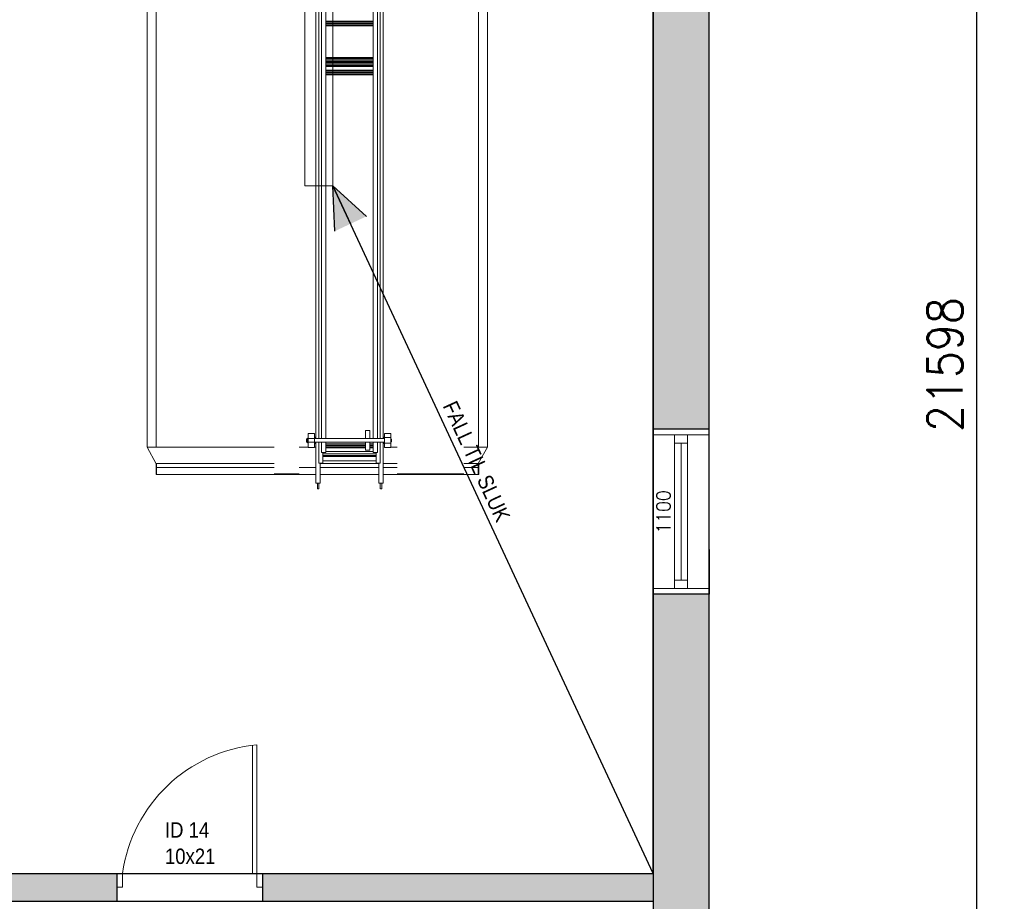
# Model space of a CAD drawing. Header units: millimetres. Extents: x -474437 to 165693, y -93174 to 980873.
# Tile 40 of 60: x 71610 to 78650, y 487098 to 493404. Entities that reach past the tile are written whole.
import ezdxf

# ---------------------------------------------------------------- set-up
doc = ezdxf.new("R2010")
doc.units = ezdxf.units.MM
doc.header["$PDSIZE"] = 10
doc.layers.get('0').update_dxf_attribs({"linetype": 'CONTINUOUS'})
doc.layers.get('Defpoints').update_dxf_attribs({"linetype": 'CONTINUOUS'})
for name, color, linetype in [('1', 1, 'CONTINUOUS'), ('Mål', 5, 'CONTINUOUS'), ('RP_SYMBOLER', 7, 'CONTINUOUS')]:
    doc.layers.add(name, color=color, linetype=linetype)
for name, color, linetype, lineweight in [('Brannbil', 9, 'CONTINUOUS', 9), ('Doors', 5, 'CONTINUOUS', 20), ('hatch', 254, 'CONTINUOUS', 13), ('Windows', 7, 'CONTINUOUS', 20)]:
    doc.layers.add(name, color=color, linetype=linetype, lineweight=lineweight)
doc.styles.get("Standard").update_dxf_attribs({"font": 'romans.shx', "width": 0.9})
doc.dimstyles.new('GEIR', dxfattribs={"dimscale": 100, "dimtxt": 1.25, "dimasz": 2, "dimexe": 1, "dimexo": 2, "dimgap": 1, "dimtad": 1, "dimdec": 0, "dimzin": 0, "dimdsep": 46, "dimtxsty": 'Standard', "dimblk1": 'OBLIQUE', "dimblk2": 'OBLIQUE', "dimsah": 1, "dimcen": -2.5, "dimdle": 1, "dimclrd": 256, "dimclre": 256, "dimclrt": 256, "dimadec": 1, "dimazin": 0, "dimtfac": 1, "dimtdec": 0, "dimtmove": 2, "dimatfit": 3, "dimldrblk": 'OBLIQUE', "dimfxl": 1, "dimtolj": 1, "dimtzin": 0, "dimarcsym": 0})

# ---------------------------------------------------------------- blocks, each defined once
blk = doc.blocks.new('_Open')
at = {"color": 0, "linetype": 'ByBlock', "lineweight": -2}
for p, q in [((-1, 0.167), (0, 0)), ((-1, -0.167), (0, 0)), ((0, 0), (-1, 0))]:
    blk.add_line(p, q, dxfattribs=at)
blk = doc.blocks.new('*D614')
at = {"layer": 'Defpoints', "color": 0, "transparency": 16777216}
for p in [(76539.2, 501736), (76539.2, 480138.4), (78450, 480138.4)]:
    blk.add_point(p, dxfattribs=at)
at = {"layer": 'Mål', "lineweight": -2, "transparency": 16777216}
for p, q in [((76539.2, 501736), (78650, 501736)), ((78450, 501636), (78450, 480238.4)), ((76539.2, 480138.4), (78650, 480138.4))]:
    blk.add_line(p, q, dxfattribs=at)
at = {"layer": 'Mål', "lineweight": -2, "transparency": 16777216, "xscale": 100, "yscale": 100, "zscale": 100}
for p, rotation in [((78450, 501736), 90), ((78450, 480138.4), 270)]:
    blk.add_blockref('_Open', p, dxfattribs=dict(at, rotation=rotation))
at = {"layer": 'Mål', "transparency": 16777216, "insert": (78225, 490937.2), "char_height": 250, "attachment_point": 5, "rotation": 90}
blk.add_mtext('\\A1;21598', dxfattribs=at)
blk = doc.blocks.new('_OBLIQUE')
at = {"color": 0, "linetype": 'ByBlock'}
blk.add_line((-0.5, -0.5), (0.5, 0.5), dxfattribs=at)

msp = doc.modelspace()

# ---------------------------------------------------------------- hatches: boundary and pattern name
at = {"layer": 'hatch', "transparency": 33554687}
h = msp.add_hatch(dxfattribs=at)
h.set_pattern_fill('AR-CONC', color=256)
h.paths.add_polyline_path([(54889.2, 501336), (55689.2, 501336), (55689.2, 501736), (54489.2, 501736), (54489.2, 494160.6), (54889.2, 494160.6)])
h.paths.add_polyline_path([(54889.2, 490437.2), (54489.2, 490437.2), (54489.2, 484548.4), (54889.2, 484548.4)])
h.paths.add_polyline_path([(54889.2, 492980.6), (54489.2, 492980.6), (54489.2, 491437.2), (54889.2, 491437.2)])
h.paths.add_polyline_path([(54889.2, 483548.4), (54489.2, 483548.4), (54489.2, 483292), (54489.2, 480138.4), (55409.2, 480138.4), (55409.2, 480538.4), (54889.2, 480538.4)])
h.paths.add_polyline_path([(67244, 480538.4), (57089.2, 480538.4), (57089.2, 480138.4), (67244, 480138.4)])
h.paths.add_polyline_path([(69324, 480538.4), (68924, 480538.4), (68924, 480138.4), (69324, 480138.4)])
h.paths.add_polyline_path([(73484, 480538.4), (71004, 480538.4), (71004, 480138.4), (73484, 480138.4)])
h.paths.add_polyline_path([(76539.2, 480538.4), (75164, 480538.4), (75164, 480138.4), (76539.2, 480138.4)])
h.paths.add_polyline_path([(76539.2, 481848.3), (76139.2, 481848.3), (76139.2, 480538.4), (76539.2, 480538.4)])
h.paths.add_polyline_path([(76539.2, 489294.4), (76139.2, 489294.4), (76139.2, 485848.3), (76539.2, 485848.3)])
h.paths.add_polyline_path([(76539.2, 493919.8), (76139.2, 493919.8), (76139.2, 490474.4), (76539.2, 490474.4)])
h.paths.add_polyline_path([(76539.2, 501336), (76139.2, 501336), (76139.2, 495099.8), (76539.2, 495099.8)])
h.paths.add_polyline_path([(58074.2, 501736), (56689.2, 501736), (56689.2, 501336), (58074.2, 501336)])
h.paths.add_polyline_path([(60339.2, 501736), (58954.2, 501736), (58954.2, 501336), (60339.2, 501336)])
h.paths.add_polyline_path([(61739.2, 501636), (61739.2, 501736), (61339.2, 501736), (61339.2, 501336), (61739.2, 501336)])
h.paths.add_polyline_path([(66739.2, 501736), (65739.2, 501736), (65739.2, 501336), (66739.2, 501336)])
h.paths.add_polyline_path([(71739.2, 501736), (70739.2, 501736), (70739.2, 501336), (71739.2, 501336)])
h.paths.add_polyline_path([(76539.2, 501736), (75739.2, 501736), (75739.2, 501336), (76539.2, 501336)])
h = msp.add_hatch(color=256, dxfattribs=at)
h.dxf.hatch_style = 1
h.paths.add_polyline_path([(60289.2, 487198.1), (60289.2, 487298.1), (59939.2, 487298.1), (59939.2, 487298.1), (59939.2, 487098.1), (60289.2, 487098.1)])
h.paths.add_polyline_path([(62429, 487298.1), (61189.2, 487298.1), (61189.2, 487098.1), (62429, 487098.1)])
h.paths.add_polyline_path([(72306, 487298.1), (63469, 487298.1), (63469, 487098.1), (72306, 487098.1)])
h.paths.add_polyline_path([(76139.2, 487298.1), (73346, 487298.1), (73346, 487098.1), (76139.2, 487098.1)])
h.paths.add_polyline_path([(71449.2, 487098.1), (71349.2, 487098.1), (71349.2, 480598.4), (71449.2, 480598.4)])
h.paths.add_polyline_path([(71449.2, 480598.4), (54949.2, 480598.4), (54949.2, 480538.4), (71449.2, 480538.4)])
at = {"layer": 'RP_SYMBOLER'}
h = msp.add_hatch(color=256, dxfattribs=at)
h.paths.add_polyline_path([(73849.2, 492215.7), (73976.3, 491943.9), (73863.1, 491891)])
h.paths.add_polyline_path([(73976.3, 491943.9), (73849.2, 492215.7), (74089.5, 491996.9)])

# ---------------------------------------------------------------- linework, layer by layer
for p, q in [((76539.2, 480138.4), (76539.2, 502532.3)), ((76539.2, 485607.3), (76539.2, 501732.3)), ((76139.2, 487298.1), (76139.2, 501336)), ((76139.2, 501332.3), (76139.2, 480534.7)), ((59939.2, 487298.1), (76139.2, 487298.1)), ((72306, 487298.1), (72306, 487098.1)), ((73346, 487298.1), (73346, 487098.1)), ((59539.2, 487098.1), (76139.2, 487098.1))]:
    msp.add_line(p, q)
at = {"layer": '1'}
for p in [(76539.2, 489614.4), (76539.2, 489444.4)]:
    msp.add_line(p, (76539.2, 489294.4), dxfattribs=at)
at = {"layer": 'Brannbil'}
for p, q in [((72522.3, 494038.8), (72522.3, 490347.1)), ((72587.3, 494038.8), (72587.3, 490347.1)), ((74891, 490347.1), (74891, 494038.8)), ((74956, 494038.8), (74956, 490347.1)), ((73728.8, 490407), (73728.8, 493752.5)), ((74208.8, 490407), (74208.8, 493756.9)), ((74208.8, 493756.9), (74208.8, 490407)), ((73748.8, 490407), (73748.8, 493744.8)), ((73768.8, 490407), (73768.8, 493739)), ((73798.8, 490407), (73798.8, 493732.5)), ((74138.8, 490407), (74138.8, 493734.2)), ((74168.8, 490407), (74168.8, 493741.4)), ((74188.8, 490407), (74188.8, 493747.8)), ((73798.8, 493393.3), (74138.8, 493393.3)), ((73798.8, 493385.9), (74138.8, 493385.9)), ((73798.8, 493376.3), (74138.8, 493376.3)), ((73798.8, 493366.3), (74138.8, 493366.3)), ((73798.8, 493359.3), (74138.8, 493359.3)), ((73798.8, 493133.4), (74138.8, 493133.4)), ((73798.8, 493126), (74138.8, 493126)), ((74138.8, 493116.4), (73798.8, 493116.4)), ((73798.8, 493106.4), (74138.8, 493106.4)), ((73798.8, 493099.4), (74138.8, 493099.4)), ((73798.8, 493096), (74138.8, 493096)), ((74138.8, 493086.4), (73798.8, 493086.4)), ((73798.8, 493076.4), (74138.8, 493076.4)), ((73798.8, 493069.4), (74138.8, 493069.4)), ((73798.8, 493043.4), (74138.8, 493043.4)), ((73798.8, 493036), (74138.8, 493036)), ((73798.8, 493026.3), (74138.8, 493026.3)), ((73798.8, 493016.4), (74138.8, 493016.4)), ((73798.8, 493009.4), (74138.8, 493009.4)), ((73673.2, 490444.5), (73717.2, 490444.5)), ((73673.2, 490414.5), (73673.2, 490444.5)), ((73717.2, 490444.5), (73717.2, 490382.1)), ((74083.1, 490464.4), (74083.1, 490407)), ((74083.1, 490464.4), (74113.1, 490464.4)), ((74113.1, 490464.4), (74113.1, 490407)), ((74219.1, 490444.5), (74263.1, 490444.5)), ((74219.1, 490382.1), (74219.1, 490444.5)), ((74263.1, 490444.5), (74263.1, 490414.5)), ((73660.4, 490406.5), (73660.4, 490382.6)), ((73667.3, 490406.5), (73660.4, 490406.5)), ((73660.4, 490382.6), (73667.3, 490382.6)), ((73667.3, 490394.5), (73667.3, 490409.5)), ((73667.3, 490379.6), (73667.3, 490394.5)), ((73673.2, 490411), (73668.8, 490411)), ((73673.2, 490378.1), (73668.8, 490378.1)), ((73673.2, 490414.5), (73673.2, 490374.6)), ((73673.2, 490379.6), (73673.2, 490409.5)), ((73713.2, 490407), (73673.2, 490407)), ((73713.2, 490382.1), (73673.2, 490382.1)), ((73673.2, 490344.6), (73673.2, 490374.6)), ((73713.2, 490407), (74219.1, 490407)), ((73713.2, 490382.1), (74219.1, 490382.1)), ((73717.2, 490417), (73722.2, 490417)), ((73717.2, 490344.6), (73717.2, 490382.1)), ((73722.2, 490407), (73722.2, 490417)), ((73722.2, 490414.5), (73728.8, 490414.5)), ((73722.2, 490372.1), (73722.2, 490382.1)), ((73722.2, 490374.6), (73728.8, 490374.6)), ((73728.8, 490229.7), (73728.8, 490382.1)), ((73748.8, 490232.6), (73748.8, 490382.1)), ((73768.8, 490307.6), (73768.8, 490382.1)), ((73798.8, 490307.6), (73798.8, 490382.1)), ((74083.1, 490324.7), (74083.1, 490382.1)), ((74113.1, 490324.7), (74113.1, 490382.1)), ((74138.8, 490307.6), (74138.8, 490382.1)), ((74168.8, 490307.6), (74168.8, 490382.1)), ((74188.8, 490232.6), (74188.8, 490382.1)), ((74208.8, 490414.5), (74214.1, 490414.5)), ((74208.8, 490087.6), (74208.8, 490382.1)), ((74208.8, 490382.1), (74208.8, 490087.6)), ((74208.8, 490374.6), (74214.1, 490374.6)), ((74219.1, 490417), (74214.1, 490417)), ((74214.1, 490407), (74214.1, 490417)), ((74214.1, 490372.1), (74214.1, 490382.1)), ((74219.1, 490414.5), (74223.1, 490414.5)), ((74219.1, 490344.6), (74219.1, 490382.1)), ((74219.1, 490374.6), (74223.1, 490374.6)), ((74223.1, 490414.5), (74263.1, 490414.5)), ((74223.1, 490374.6), (74263.1, 490374.6)), ((74263.1, 490374.6), (74263.1, 490414.5)), ((74263.1, 490404.5), (74268.1, 490404.5)), ((74263.1, 490384.6), (74268.1, 490384.6)), ((74263.1, 490344.6), (74263.1, 490374.6)), ((74268.1, 490384.6), (74268.1, 490404.5)), ((72522.3, 490347.1), (73429.2, 490347.1)), ((72586.3, 490227.7), (72522.3, 490347.1)), ((73609.2, 490347.1), (73673.2, 490347.1)), ((73609.2, 490347.1), (73673.2, 490347.1)), ((73673.2, 490344.6), (73717.2, 490344.6)), ((73717.2, 490372.1), (73722.2, 490372.1)), ((73717.2, 490347.1), (73728.8, 490347.1)), ((73768.8, 490307.6), (73798.8, 490307.6)), ((73778.8, 490232.6), (73778.8, 490307.6)), ((73798.8, 490370.6), (74083.1, 490370.6)), ((73798.8, 490367.2), (74083.1, 490367.2)), ((74083.1, 490357.6), (73798.8, 490357.6)), ((73798.8, 490347.6), (74083.1, 490347.6)), ((73798.8, 490340.6), (74083.1, 490340.6)), ((73798.8, 490314.6), (74138.8, 490314.6)), ((74083.1, 490324.7), (74113.1, 490324.7)), ((74113.1, 490370.6), (74138.8, 490370.6)), ((74113.1, 490367.2), (74138.8, 490367.2)), ((74138.8, 490357.6), (74113.1, 490357.6)), ((74113.1, 490347.6), (74138.8, 490347.6)), ((74113.1, 490340.6), (74138.8, 490340.6)), ((74168.8, 490307.6), (74138.8, 490307.6)), ((74138.8, 490307.6), (74168.8, 490307.6)), ((74168.8, 490307.6), (74138.8, 490307.6)), ((74158.8, 490232.6), (74158.8, 490307.6)), ((74219.1, 490372.1), (74214.1, 490372.1)), ((74219.1, 490344.6), (74263.1, 490344.6)), ((74263.1, 490347.1), (74308.8, 490347.1)), ((74785.4, 490347.1), (74956, 490347.1)), ((74956, 490347.1), (74889, 490229.7)), ((73748.8, 490232.6), (73768.8, 490232.6)), ((73748.8, 490232.6), (73778.8, 490232.6)), ((73758.8, 490232.6), (73758.8, 490087.6)), ((73778.8, 490297.6), (74158.8, 490297.6)), ((73778.8, 490287.6), (74158.8, 490287.6)), ((73778.8, 490280.6), (74158.8, 490280.6)), ((73778.8, 490247.9), (74158.8, 490247.9)), ((74168.8, 490232.6), (74158.8, 490232.6)), ((74188.8, 490232.6), (74168.8, 490232.6)), ((74178.8, 490232.6), (74178.8, 490087.6)), ((72586.3, 490227.7), (72586.3, 490151.7)), ((72589.3, 490227.7), (72586.3, 490227.7)), ((73429.2, 490229.7), (72589.3, 490229.7)), ((72589.3, 490229.7), (72589.3, 490149.7)), ((72589.3, 490227.7), (72589.3, 490197.7)), ((73429.2, 490199.7), (72589.3, 490199.7)), ((72589.3, 490197.7), (72589.3, 490151.7)), ((73360.7, 490229.7), (73290.7, 490229.7)), ((73728.8, 490199.7), (73609.2, 490199.7)), ((73729.2, 490229.7), (73728.8, 490229.7)), ((73728.8, 490087.6), (73728.8, 490229.7)), ((74178.8, 490229.7), (73758.8, 490229.7)), ((74178.8, 490199.7), (73758.8, 490199.7)), ((74049.1, 490229.7), (74178.8, 490229.7)), ((74049.1, 490199.7), (74178.8, 490199.7)), ((74117.6, 490229.7), (74178.8, 490229.7)), ((74308.8, 490229.7), (74208.8, 490229.7)), ((74208.8, 490229.7), (74308.8, 490229.7)), ((74308.8, 490199.7), (74208.8, 490199.7)), ((74208.8, 490199.7), (74308.8, 490199.7)), ((74889, 490229.7), (74785.4, 490229.7)), ((74785.4, 490229.7), (74889, 490229.7)), ((74889, 490199.7), (74785.4, 490199.7)), ((74785.4, 490199.7), (74889, 490199.7)), ((74889, 490229.7), (74889, 490149.7)), ((74889, 490229.7), (74889, 490149.7)), ((74889, 490227.7), (74892, 490227.7)), ((74889, 490227.7), (74889, 490227)), ((74889, 490227.7), (74889, 490197.7)), ((74889, 490227.7), (74892, 490227.7)), ((74889, 490197.7), (74889, 490151.7)), ((74889, 490197.7), (74889, 490151.7)), ((74892, 490227.7), (74892, 490151.7)), ((74892, 490227.7), (74892, 490151.7)), ((72589.3, 490151.7), (72586.3, 490151.7)), ((73728.8, 490149.7), (72589.3, 490149.7)), ((73429.2, 490155.2), (73609.2, 490155.2)), ((73758.8, 490149.7), (74178.8, 490149.7)), ((74208.8, 490149.7), (74889, 490149.7)), ((74308.8, 490155.2), (74785.4, 490155.2)), ((74889, 490151.7), (74892, 490151.7)), ((74889, 490151.7), (74892, 490151.7)), ((73758.8, 490087.6), (73728.8, 490087.6)), ((73739.2, 490047.9), (73739.2, 490087.6)), ((73749.2, 490047.9), (73739.2, 490047.9)), ((73749.2, 490047.9), (73749.2, 490087.6)), ((74208.8, 490087.6), (74178.8, 490087.6)), ((74178.8, 490087.6), (74208.8, 490087.6)), ((74188.5, 490047.9), (74188.5, 490087.6)), ((74189.4, 490047.1), (74199.1, 490047.1)), ((74199.1, 490047.9), (74199.1, 490087.6))]:
    msp.add_line(p, q, dxfattribs=at)
for centre, start, end in [((73668.8, 490409.5), 90, 180), ((73668.8, 490379.6), 180, 270)]:
    msp.add_arc(centre, 1.5, start, end, dxfattribs=at)
at = {"layer": 'Doors', "color": 5}
for p, q in [((73276, 488214.8), (73276, 487298.1)), ((73306, 487298.1), (73306, 488218.1)), ((72346, 487298.1), (72306, 487298.1)), ((72306, 487198.1), (72306, 487298.1)), ((72346, 487198.1), (72346, 487298.1)), ((73276, 487298.1), (73306, 487298.1)), ((73306, 487298.1), (73346, 487298.1)), ((73306, 487198.1), (73306, 487298.1)), ((73346, 487298.1), (73346, 487198.1)), ((73346, 487198.1), (73346, 487298.1)), ((72306, 487198.1), (72346, 487198.1)), ((73346, 487198.1), (73306, 487198.1))]:
    msp.add_line(p, q, dxfattribs=at)
msp.add_arc((73409.8, 487148.9), 1074.2, 95.54481, 172.01743, dxfattribs=at)
at = {"layer": 'RP_SYMBOLER'}
for p, q in [((76139.2, 487298.1), (73849.2, 492215.7)), ((73849.2, 492215.7), (73976.3, 491943.9)), ((73863.1, 491891), (73849.2, 492215.7)), ((73849.2, 492215.7), (73976.3, 491943.9)), ((74089.5, 491996.9), (73849.2, 492215.7))]:
    msp.add_line(p, q, dxfattribs=at)
at = {"layer": 'RP_SYMBOLER', "lineweight": 9}
msp.add_lwpolyline([(73649.2, 500215.7), (73849.2, 500215.7), (73849.2, 492215.7), (73649.2, 492215.7)], close=True, dxfattribs=at)
at = {"layer": 'Windows'}
for p, q in [((76139.2, 489294.4), (76139.2, 490474.4)), ((76539.2, 489294.4), (76539.2, 490474.4)), ((76539.2, 490434.4), (76139.2, 490434.4)), ((76139.2, 490434.4), (76539.2, 490434.4)), ((76293.2, 490434.4), (76293.2, 489334.4)), ((76385.2, 490434.4), (76293.2, 490434.4)), ((76293.2, 490434.4), (76293.2, 490373.9)), ((76293.2, 490373.9), (76293.2, 490434.4)), ((76293.2, 490373.9), (76385.2, 490373.9)), ((76339.2, 490373.9), (76339.2, 489394.9)), ((76385.2, 489334.4), (76385.2, 490434.4)), ((76539.2, 489444.4), (76539.2, 490324.4)), ((76293.2, 489394.9), (76385.2, 489394.9)), ((76539.2, 489334.4), (76139.2, 489334.4)), ((76293.2, 489334.4), (76385.2, 489334.4))]:
    msp.add_line(p, q, dxfattribs=at)
at = {"layer": 'Windows', "color": 7, "lineweight": -2}
for p, q in [((76539.2, 490474.4), (76139.2, 490474.4)), ((76539.2, 489294.4), (76139.2, 489294.4))]:
    msp.add_line(p, q, dxfattribs=at)

# ---------------------------------------------------------------- texts
at = {"layer": 'Doors', "color": 5, "char_height": 110, "attachment_point": 1}
for s, insert, width in [('{\\fComic Sans MS|b0|i0|c0|p66;ID 14}', (72649, 487663.5), 444.552), ('\\fComic Sans MS|b0|i0;10x21', (72649, 487475.2), 286.702)]:
    msp.add_mtext(s, dxfattribs=dict(at, insert=insert, width=width))
at = {"layer": 'RP_SYMBOLER', "insert": (74733, 490688.4), "char_height": 110, "width": 1033.353, "attachment_point": 1, "rotation": 294.75844}
msp.add_mtext('\\fComic Sans MS|b0|i0;FALL TIL SLUK', dxfattribs=at)
at = {"layer": 'Windows', "insert": (76164.2, 489729.4), "char_height": 100, "attachment_point": 1, "rotation": 90}
msp.add_mtext_dynamic_manual_height_columns('1100', width=10, gutter_width=500, heights=[0], dxfattribs=at)

# ---------------------------------------------------------------- dimensions: what is measured, and where the dimension line sits
at = {"layer": 'Mål'}
dim = msp.add_linear_dim(base=(78450, 480138.4), p1=(76539.2, 501736), p2=(76539.2, 480138.4), angle=90, dimstyle='GEIR', override={"dimscale": 1, "dimtxt": 250, "dimasz": 100, "dimexe": 200, "dimexo": 0, "dimgap": 100, "dimblk1": 'Open', "dimblk2": 'Open', "dimdle": 100}, dxfattribs=at)
dim.commit()
dim.dimension.update_dxf_attribs({"geometry": '*D614', "text_midpoint": (78225, 490937.2)})

doc.saveas('drawing.dxf')
